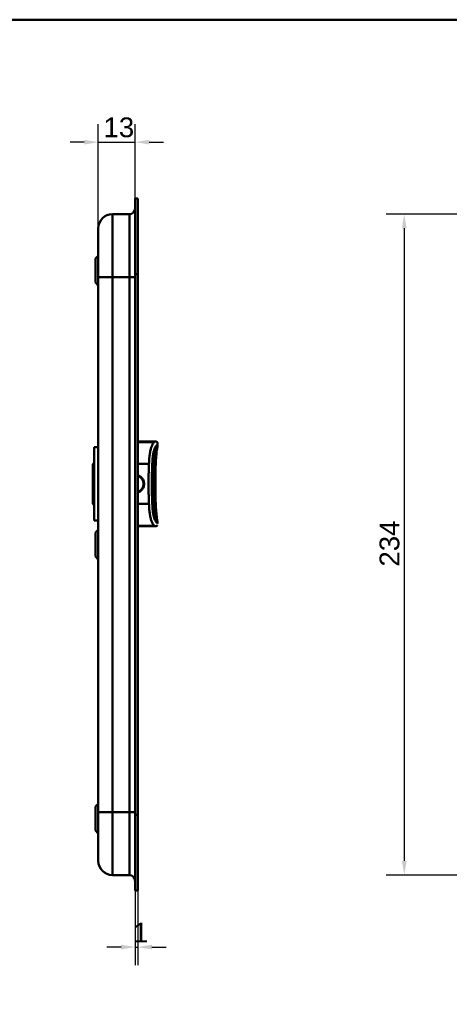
# Model space of a CAD drawing. Header units: millimetres. Extents: x 20 to 833, y 20 to 574.
# Tile 11 of 12: x 377 to 529, y 225 to 574. Entities that reach past the tile are written whole.
import ezdxf

# ---------------------------------------------------------------- set-up
doc = ezdxf.new("R2010")
doc.units = ezdxf.units.MM
doc.header["$LTSCALE"] = 2
for name, color, linetype, lineweight in [('Bemaßungen(DIN)', 7, 'Continuous', 25), ('Sichtbare Kanten(DIN)', 7, 'Continuous', 50), ('Sichtbare tangentiale Kanten(DIN)', 7, 'Continuous', 50), ('Skizziergeometrie(DIN)', 7, 'Continuous', 50)]:
    doc.layers.add(name, color=color, linetype=linetype, lineweight=lineweight)
doc.styles.add('STANDARD-DIN~0', font='arial.ttf')
doc.dimstyles.new('CAD-LAN', dxfattribs={"dimscale": 2, "dimtxt": 3.5, "dimasz": 2.5, "dimexe": 3.175, "dimexo": 0, "dimgap": 0.8, "dimtad": 1, "dimrnd": 1e-08, "dimtxsty": 'STANDARD-DIN~0', "dimcen": 0.09, "dimdle": 10, "dimclrd": 250, "dimclre": 250, "dimclrt": 250, "dimadec": 0, "dimazin": 2, "dimtfac": 1, "dimtmove": 0, "dimatfit": 3, "dimfxl": 1, "dimtolj": 1, "dimtzin": 0, "dimlwd": 25, "dimlwe": 25, "dimarcsym": 0})

# ---------------------------------------------------------------- blocks, each defined once
blk = doc.blocks.new('Ränder Standardrahmen')
at = {"layer": 'Skizziergeometrie(DIN)', "flags": 128}
blk.add_lwpolyline([(10, 10), (10, 287), (410, 287), (410, 10), (10, 10)], dxfattribs=at)
blk = doc.blocks.new('*D9')
at = {"layer": 'Bemaßungen(DIN)', "color": 250, "linetype": 'Continuous', "lineweight": 25, "true_color": 0x3f3f3f, "transparency": 16777216}
for p, q in [((569.35, 505.14), (507, 505.14)), ((513.35, 500.14), (513.35, 276.14)), ((569.35, 271.14), (507, 271.14))]:
    blk.add_line(p, q, dxfattribs=at)
at = {"layer": 'Bemaßungen(DIN)', "color": 250, "linetype": 'Continuous', "true_color": 0x3f3f3f, "transparency": 16777216}
for points in [[(512.52, 500.14), (514.18, 500.14), (513.35, 505.14)], [(512.52, 276.14), (514.18, 276.14), (513.35, 271.14)]]:
    blk.add_solid(points, dxfattribs=at)
at = {"layer": 'Defpoints', "color": 0, "linetype": 'Continuous', "transparency": 16777216}
for p in [(569.35, 505.14), (513.35, 271.14), (569.35, 271.14)]:
    blk.add_point(p, dxfattribs=at)
at = {"layer": 'Bemaßungen(DIN)', "color": 250, "linetype": 'Continuous', "lineweight": 25, "true_color": 0x3f3f3f, "transparency": 16777216, "insert": (504.6, 380.36), "char_height": 7, "attachment_point": 1, "rotation": 90, "style": 'STANDARD-DIN~0'}
blk.add_mtext('\\A1;234', dxfattribs=at)
blk = doc.blocks.new('*D20')
at = {"layer": 'Bemaßungen(DIN)', "color": 250, "linetype": 'Continuous', "lineweight": 25, "true_color": 0x3f3f3f, "transparency": 16777216}
for p, q in [((405.04, 500.14), (405.04, 536.99)), ((418.07, 510.64), (418.07, 536.99)), ((400.04, 530.64), (395.04, 530.64)), ((405.04, 530.64), (418.07, 530.64)), ((423.07, 530.64), (428.07, 530.64))]:
    blk.add_line(p, q, dxfattribs=at)
at = {"layer": 'Bemaßungen(DIN)', "color": 250, "linetype": 'Continuous', "true_color": 0x3f3f3f, "transparency": 16777216}
for points in [[(400.04, 531.47), (400.04, 529.81), (405.04, 530.64)], [(423.07, 531.47), (423.07, 529.81), (418.07, 530.64)]]:
    blk.add_solid(points, dxfattribs=at)
at = {"layer": 'Defpoints', "color": 0, "linetype": 'Continuous', "transparency": 16777216}
for p in [(418.07, 530.64), (418.07, 510.64), (405.04, 500.14)]:
    blk.add_point(p, dxfattribs=at)
at = {"layer": 'Bemaßungen(DIN)', "color": 250, "linetype": 'Continuous', "lineweight": 25, "true_color": 0x3f3f3f, "transparency": 16777216, "insert": (406.87, 539.39), "char_height": 7, "attachment_point": 1, "style": 'STANDARD-DIN~0'}
blk.add_mtext('\\A1;13', dxfattribs=at)
blk = doc.blocks.new('*D21')
at = {"layer": 'Bemaßungen(DIN)', "color": 250, "linetype": 'Continuous', "lineweight": 25, "true_color": 0x3f3f3f, "transparency": 16777216}
for p, q in [((418.07, 265.64), (418.07, 239.29)), ((419.04, 265.64), (419.04, 239.29)), ((413.07, 245.64), (408.07, 245.64)), ((418.07, 245.64), (419.04, 245.64)), ((424.04, 245.64), (429.04, 245.64))]:
    blk.add_line(p, q, dxfattribs=at)
at = {"layer": 'Bemaßungen(DIN)', "color": 250, "linetype": 'Continuous', "true_color": 0x3f3f3f, "transparency": 16777216}
for points in [[(413.07, 246.47), (413.07, 244.81), (418.07, 245.64)], [(424.04, 246.47), (424.04, 244.81), (419.04, 245.64)]]:
    blk.add_solid(points, dxfattribs=at)
at = {"layer": 'Defpoints', "color": 0, "linetype": 'Continuous', "transparency": 16777216}
for p in [(418.07, 265.64), (419.04, 265.64), (419.04, 245.64)]:
    blk.add_point(p, dxfattribs=at)
at = {"layer": 'Bemaßungen(DIN)', "color": 250, "linetype": 'Continuous', "lineweight": 25, "true_color": 0x3f3f3f, "transparency": 16777216, "insert": (417.27, 254.27), "char_height": 7, "attachment_point": 1, "style": 'STANDARD-DIN~0'}
blk.add_mtext('\\A1;1', dxfattribs=at)

msp = doc.modelspace()

# ---------------------------------------------------------------- linework, layer by layer
at = {"layer": 'Sichtbare Kanten(DIN)'}
for p, q in [((418.041, 483.857), (418.041, 509.641)), ((418.071, 509.641), (418.041, 509.641)), ((418.071, 483.857), (418.071, 510.641)), ((419.041, 510.641), (418.071, 510.641)), ((419.041, 510.641), (419.041, 483.857)), ((416.041, 505.141), (410.041, 505.141)), ((404.041, 489.391), (405.041, 490.391)), ((404.041, 480.891), (404.041, 489.391)), ((405.041, 482.857), (405.041, 293.425)), ((418.041, 292.425), (418.041, 483.857)), ((418.071, 292.425), (418.071, 483.857)), ((419.041, 483.857), (419.041, 292.425)), ((404.041, 480.891), (405.041, 479.891)), ((403.541, 422.641), (403.541, 396.641)), ((403.541, 422.641), (405.041, 422.641)), ((425.051, 424.638), (419.041, 424.638)), ((425.051, 424.638), (425.051, 424.638)), ((426.041, 423.648), (426.041, 423.19)), ((426.041, 423.648), (426.041, 423.648)), ((426.041, 423.188), (426.041, 423.188)), ((424.709, 419.7), (424.709, 419.7)), ((403.041, 416.641), (403.541, 417.141)), ((403.041, 416.641), (403.041, 402.641)), ((403.041, 402.641), (403.541, 402.141)), ((424.709, 399.573), (424.709, 399.573)), ((403.541, 396.641), (405.041, 396.641)), ((425.051, 394.638), (419.041, 394.638)), ((426.041, 396.085), (426.041, 395.628)), ((404.041, 392.391), (405.041, 393.391)), ((404.041, 383.891), (404.041, 392.391)), ((404.041, 383.891), (405.041, 382.891)), ((404.041, 295.391), (405.041, 296.391)), ((404.041, 286.891), (404.041, 295.391)), ((418.041, 266.641), (418.041, 292.425)), ((418.071, 265.641), (418.071, 292.425)), ((419.041, 292.425), (419.041, 265.641)), ((404.041, 286.891), (405.041, 285.891)), ((416.041, 271.141), (410.041, 271.141)), ((418.041, 266.641), (418.071, 266.641)), ((419.041, 265.641), (418.071, 265.641))]:
    msp.add_line(p, q, dxfattribs=at)
for points, degree in [([(418.041, 507.14), (418.041, 506.036), (417.146, 505.141), (416.041, 505.141)], 3), ([(405.041, 500.141), (405.041, 502.902), (407.28, 505.141), (410.041, 505.141)], 3), ([(425.051, 424.638), (425.051, 424.638), (425.051, 424.638), (425.051, 424.638), (425.051, 424.638), (425.051, 424.638)], 5), ([(425.991, 422.865), (425.991, 422.866), (425.991, 422.866), (425.991, 422.866), (425.992, 422.867), (425.992, 422.867)], 5), ([(426.041, 423.648), (426.041, 423.648), (426.041, 423.648), (426.041, 423.648), (426.041, 423.648), (426.041, 423.648)], 5), ([(426.041, 423.19), (426.041, 423.19), (426.041, 423.19), (426.041, 423.19), (426.041, 423.19), (426.041, 423.19)], 5), ([(425.492, 418.941), (425.429, 418.036), (425.376, 417.049), (425.332, 415.996), (425.297, 414.892), (425.271, 413.754)], 5), ([(425.271, 405.529), (425.297, 404.387), (425.332, 403.279), (425.376, 402.222), (425.43, 401.232), (425.492, 400.325)], 5), ([(419.832, 394.638), (419.767, 394.638), (419.702, 394.638), (419.636, 394.638), (419.569, 394.638), (419.502, 394.638)], 5), ([(425.051, 394.638), (425.051, 394.638), (425.051, 394.638), (425.051, 394.638)], 3), ([(425.529, 394.669), (425.145, 394.584), (425.211, 394.636), (425.056, 394.638)], 3), ([(425.992, 396.409), (425.992, 396.409), (425.991, 396.409), (425.991, 396.41), (425.991, 396.41), (425.991, 396.41)], 5), ([(426.041, 396.087), (426.041, 396.087), (426.041, 396.087), (426.041, 396.087)], 3), ([(426.041, 396.086), (426.041, 396.086), (426.041, 396.085), (426.041, 396.085), (426.041, 396.085), (426.041, 396.085)], 5), ([(410.041, 271.141), (407.28, 271.141), (405.041, 273.38), (405.041, 276.141)], 3), ([(418.041, 269.141), (418.041, 270.246), (417.146, 271.141), (416.041, 271.141)], 3)]:
    msp.add_open_spline(points, degree=degree, dxfattribs=at)
for points, knots in [([(405.041, 500.141), (405.041, 500.141), (405.041, 500.141), (405.041, 500.141), (405.041, 500.141), (405.041, 500.141), (405.041, 500.132), (405.041, 500.127), (405.041, 500.12), (405.041, 500.109), (405.041, 500.099), (405.041, 500.085), (405.041, 500.067), (405.041, 500.066), (405.041, 500.066), (405.041, 500.065), (405.041, 500.028), (405.041, 499.974), (405.041, 499.895), (405.041, 499.894), (405.041, 499.893), (405.041, 499.892), (405.041, 499.812), (405.041, 499.708), (405.041, 499.574), (405.041, 499.573), (405.041, 499.572), (405.041, 499.57), (405.041, 499.434), (405.041, 499.267), (405.041, 499.067), (405.041, 499.066), (405.041, 499.064), (405.041, 499.063), (405.041, 498.861), (405.041, 498.623), (405.041, 498.351), (405.041, 498.079), (405.041, 497.771), (405.041, 497.43), (405.041, 497.089), (405.041, 496.712), (405.041, 496.306), (405.041, 495.901), (405.041, 495.461), (405.041, 494.996), (405.041, 494.532), (405.041, 494.037), (405.041, 493.521), (405.041, 493.008), (405.041, 492.469), (405.041, 491.916), (405.041, 491.364), (405.041, 490.791), (405.041, 490.211), (405.041, 490.206), (405.041, 490.202), (405.041, 490.198), (405.041, 489.618), (405.041, 489.026), (405.041, 488.432), (405.041, 488.423), (405.041, 488.415), (405.041, 488.406), (405.041, 487.808), (405.041, 487.206), (405.041, 486.58), (405.041, 486.572), (405.041, 486.565), (405.041, 486.558), (405.041, 486.246), (405.041, 485.945), (405.041, 485.636), (405.041, 485.318), (405.041, 485.002), (405.041, 484.687), (405.041, 484.075), (405.041, 483.465), (405.041, 482.857)], [0, 0, 0, 0, 0.0075325, 0.0075325, 0.0075325, 0.1836207, 0.1836207, 0.1836207, 0.2762788, 0.2762788, 0.2762788, 0.3665136, 0.3665136, 0.3665136, 0.3686273, 0.3686273, 0.3686273, 0.5500633, 0.5500633, 0.5500633, 0.5527911, 0.5527911, 0.5527911, 0.7354644, 0.7354644, 0.7354644, 0.7370886, 0.7370886, 0.7370886, 0.9217242, 0.9217242, 0.9217242, 0.9228036, 0.9228036, 0.9228036, 1.1089772, 1.1089772, 1.1089772, 1.2946929, 1.2946929, 1.2946929, 1.479917, 1.479917, 1.479917, 1.6643958, 1.6643958, 1.6643958, 1.8485335, 1.8485335, 1.8485335, 2.0316816, 2.0316816, 2.0316816, 2.2147613, 2.2147613, 2.2147613, 2.2161064, 2.2161064, 2.2161064, 2.3988701, 2.3988701, 2.3988701, 2.4015107, 2.4015107, 2.4015107, 2.5852067, 2.5852067, 2.5852067, 2.587374, 2.587374, 2.587374, 2.678885, 2.678885, 2.678885, 2.772998, 2.772998, 2.772998, 2.9555616, 2.9555616, 2.9555616, 2.9555616]), ([(425.051, 424.638), (425.053, 424.638), (425.054, 424.638), (425.059, 424.638), (425.062, 424.638), (425.073, 424.638), (425.081, 424.638), (425.133, 424.638), (425.177, 424.638), (425.279, 424.635), (425.338, 424.632), (425.465, 424.619), (425.534, 424.608), (425.652, 424.573), (425.703, 424.552), (425.799, 424.494), (425.845, 424.455), (425.911, 424.376), (425.934, 424.337), (425.991, 424.219), (426.011, 424.132), (426.028, 424.008), (426.032, 423.97), (426.036, 423.906), (426.038, 423.88), (426.039, 423.831), (426.04, 423.808), (426.04, 423.769), (426.041, 423.751), (426.041, 423.715), (426.041, 423.695), (426.041, 423.664), (426.041, 423.656), (426.041, 423.648)], [0, 0, 0, 0, 0.00047204, 0.00047204, 0.00141613, 0.00141613, 0.00387566, 0.00387566, 0.01699435, 0.01699435, 0.03450122, 0.03450122, 0.05537819, 0.05537819, 0.07148239, 0.07148239, 0.08911119, 0.08911119, 0.10237111, 0.10237111, 0.1285507, 0.1285507, 0.13988933, 0.13988933, 0.14793377, 0.14793377, 0.15573926, 0.15573926, 0.16329286, 0.16329286, 0.17107435, 0.17107435, 0.1734608, 0.1734608, 0.1734608, 0.1734608]), ([(425.991, 422.865), (425.955, 422.738), (425.912, 422.561), (425.834, 422.157), (425.796, 421.933), (425.714, 421.359), (425.671, 420.995), (425.6, 420.3), (425.57, 419.969), (425.53, 419.474), (425.518, 419.312), (425.501, 419.069), (425.495, 418.987), (425.486, 418.862), (425.483, 418.819), (425.476, 418.711), (425.472, 418.647), (425.465, 418.54), (425.462, 418.494), (425.459, 418.443), (425.458, 418.431), (425.457, 418.415), (425.457, 418.41), (425.457, 418.405), (425.457, 418.403), (425.457, 418.403), (425.457, 418.403), (425.457, 418.403)], [0, 0, 0, 0, 0.08902069, 0.08902069, 0.17261682, 0.17261682, 0.29406318, 0.29406318, 0.40181696, 0.40181696, 0.4543788, 0.4543788, 0.48114329, 0.48114329, 0.49549616, 0.49549616, 0.51703991, 0.51703991, 0.53325541, 0.53325541, 0.53865266, 0.53865266, 0.54242764, 0.54242764, 0.5446358, 0.5446358, 0.54478767, 0.54478767, 0.54478767, 0.54478767]), ([(426.041, 423.19), (426.041, 423.189), (426.041, 423.189), (426.041, 423.187), (426.041, 423.187), (426.041, 423.185), (426.041, 423.184), (426.041, 423.182), (426.041, 423.181), (426.041, 423.178), (426.041, 423.176), (426.041, 423.171), (426.041, 423.168), (426.041, 423.157), (426.041, 423.15), (426.04, 423.128), (426.04, 423.116), (426.039, 423.083), (426.038, 423.082), (426.036, 423.061), (426.035, 423.041), (426.025, 422.992), (426.022, 422.977), (426.016, 422.951), (426.014, 422.944), (426.01, 422.93), (426.009, 422.926), (426.006, 422.917), (426.005, 422.913), (426.003, 422.905), (426.002, 422.902), (426, 422.897), (426, 422.897), (426, 422.895), (425.999, 422.894), (425.999, 422.893), (425.999, 422.892), (425.998, 422.89), (425.998, 422.889), (425.998, 422.887), (425.997, 422.886), (425.997, 422.884), (425.996, 422.883), (425.996, 422.881), (425.995, 422.879), (425.994, 422.876), (425.994, 422.874), (425.993, 422.871), (425.992, 422.869), (425.992, 422.867)], [0, 0, 0, 0, 0.00020178, 0.00020178, 0.00045598, 0.00045598, 0.00082774, 0.00082774, 0.0014627, 0.0014627, 0.00272413, 0.00272413, 0.00570561, 0.00570561, 0.01444933, 0.01444933, 0.04068388, 0.04068388, 0.11936908, 0.11936908, 0.22127195, 0.22127195, 0.25947303, 0.25947303, 0.2738002, 0.2738002, 0.27917407, 0.27917407, 0.28321518, 0.28321518, 0.28471707, 0.28471707, 0.28504102, 0.28504102, 0.28531659, 0.28531659, 0.28551406, 0.28551406, 0.28584684, 0.28584684, 0.2861664, 0.2861664, 0.28656522, 0.28656522, 0.28716052, 0.28716052, 0.28818803, 0.28818803, 0.289596, 0.289596, 0.289596, 0.289596]), ([(424.715, 419.739), (424.715, 419.739), (424.715, 419.739), (424.714, 419.738), (424.714, 419.738), (424.714, 419.736), (424.714, 419.734), (424.713, 419.73), (424.713, 419.728), (424.712, 419.72), (424.71, 419.713), (424.706, 419.686), (424.703, 419.664), (424.69, 419.58), (424.681, 419.515), (424.645, 419.252), (424.621, 419.049), (424.547, 418.328), (424.512, 417.797), (424.433, 416.213), (424.397, 415.156), (424.283, 410.926), (424.288, 407.748), (424.432, 403.099), (424.463, 401.584), (424.647, 400.016), (424.665, 399.873), (424.693, 399.682), (424.7, 399.63), (424.709, 399.571), (424.711, 399.562), (424.712, 399.55), (424.713, 399.546), (424.714, 399.541), (424.714, 399.539), (424.715, 399.536), (424.715, 399.536), (424.715, 399.535), (424.715, 399.535), (424.715, 399.534), (424.715, 399.534), (424.715, 399.534)], [0.0040212, 0.0040212, 0.0040212, 0.0040212, 0.0041074, 0.0041074, 0.0042896, 0.0042896, 0.0050199, 0.0050199, 0.0057949, 0.0057949, 0.0081207, 0.0081207, 0.0150954, 0.0150954, 0.0360191, 0.0360191, 0.0988747, 0.0988747, 0.2578148, 0.2578148, 0.5751314, 0.5751314, 1.5274726, 1.5274726, 1.9707272, 1.9707272, 2.015649, 2.015649, 2.0323683, 2.0323683, 2.0355024, 2.0355024, 2.0366777, 2.0366777, 2.0375615, 2.0375615, 2.0377273, 2.0377273, 2.037908, 2.037908, 2.0379983, 2.0379983, 2.0379983, 2.0379983]), ([(419.041, 406.813), (419.092, 406.83), (419.141, 406.849), (419.191, 406.87), (419.241, 406.89), (419.29, 406.912), (419.339, 406.936), (419.467, 406.997), (419.591, 407.068), (419.709, 407.147), (419.872, 407.256), (420.024, 407.381), (420.163, 407.52), (420.24, 407.597), (420.314, 407.679), (420.383, 407.765), (420.437, 407.832), (420.488, 407.902), (420.536, 407.974), (420.645, 408.137), (420.738, 408.311), (420.813, 408.493), (420.878, 408.65), (420.93, 408.812), (420.967, 408.977), (420.973, 409.003), (420.979, 409.029), (420.984, 409.056), (421.022, 409.248), (421.041, 409.444), (421.041, 409.641), (421.041, 409.837), (421.022, 410.034), (420.984, 410.226), (420.978, 410.258), (420.971, 410.29), (420.963, 410.322), (420.926, 410.481), (420.876, 410.638), (420.813, 410.789), (420.738, 410.971), (420.645, 411.145), (420.536, 411.308), (420.486, 411.383), (420.432, 411.456), (420.376, 411.526), (420.309, 411.608), (420.238, 411.687), (420.163, 411.762), (420.024, 411.901), (419.872, 412.026), (419.709, 412.135), (419.588, 412.216), (419.461, 412.288), (419.329, 412.351), (419.284, 412.372), (419.238, 412.393), (419.191, 412.412), (419.142, 412.433), (419.092, 412.452), (419.041, 412.469)], [0.10630955, 0.10630955, 0.10630955, 0.10630955, 0.1229601, 0.1229601, 0.1229601, 0.13990222, 0.13990222, 0.13990222, 0.18444015, 0.18444015, 0.18444015, 0.2459202, 0.2459202, 0.2459202, 0.28039565, 0.28039565, 0.28039565, 0.30740025, 0.30740025, 0.30740025, 0.3688803, 0.3688803, 0.3688803, 0.42198905, 0.42198905, 0.42198905, 0.43036035, 0.43036035, 0.43036035, 0.4918404, 0.4918404, 0.4918404, 0.55332045, 0.55332045, 0.55332045, 0.56350204, 0.56350204, 0.56350204, 0.6148005, 0.6148005, 0.6148005, 0.67628055, 0.67628055, 0.67628055, 0.70445956, 0.70445956, 0.70445956, 0.7377606, 0.7377606, 0.7377606, 0.79924065, 0.79924065, 0.79924065, 0.84487176, 0.84487176, 0.84487176, 0.8607207, 0.8607207, 0.8607207, 0.87738493, 0.87738493, 0.87738493, 0.87738493]), ([(425.271, 413.754), (425.271, 413.754), (425.271, 413.754), (425.271, 413.751), (425.271, 413.749), (425.271, 413.743), (425.271, 413.739), (425.271, 413.729), (425.271, 413.722), (425.27, 413.704), (425.27, 413.691), (425.269, 413.653), (425.268, 413.627), (425.266, 413.538), (425.265, 413.475), (425.26, 413.233), (425.257, 413.052), (425.244, 412.328), (425.237, 411.783), (425.219, 409.604), (425.226, 407.962), (425.257, 406.198), (425.26, 406.062), (425.264, 405.858), (425.265, 405.789), (425.268, 405.687), (425.268, 405.653), (425.269, 405.602), (425.27, 405.584), (425.27, 405.559), (425.271, 405.551), (425.271, 405.54), (425.271, 405.536), (425.271, 405.532), (425.271, 405.531), (425.271, 405.529), (425.271, 405.529), (425.271, 405.529)], [0, 0, 0, 0, 0.00142191, 0.00142191, 0.0028282, 0.0028282, 0.00452622, 0.00452622, 0.00701664, 0.00701664, 0.01124291, 0.01124291, 0.01955614, 0.01955614, 0.03882367, 0.03882367, 0.09334656, 0.09334656, 0.25678964, 0.25678964, 0.74725426, 0.74725426, 0.78828896, 0.78828896, 0.80914553, 0.80914553, 0.81992388, 0.81992388, 0.8256601, 0.8256601, 0.82884217, 0.82884217, 0.83065789, 0.83065789, 0.83166443, 0.83166443, 0.83272324, 0.83272324, 0.83272324, 0.83272324]), ([(425.457, 400.866), (425.457, 400.866), (425.457, 400.866), (425.457, 400.864), (425.457, 400.862), (425.458, 400.854), (425.458, 400.849), (425.459, 400.834), (425.46, 400.824), (425.461, 400.794), (425.463, 400.773), (425.467, 400.712), (425.469, 400.67), (425.479, 400.513), (425.487, 400.395), (425.521, 399.921), (425.549, 399.559), (425.627, 398.683), (425.681, 398.165), (425.782, 397.432), (425.821, 397.188), (425.905, 396.744), (425.952, 396.548), (425.991, 396.41)], [0.07118589, 0.07118589, 0.07118589, 0.07118589, 0.07209238, 0.07209238, 0.07487516, 0.07487516, 0.07808831, 0.07808831, 0.08276394, 0.08276394, 0.09074374, 0.09074374, 0.10552822, 0.10552822, 0.1444136, 0.1444136, 0.26089756, 0.26089756, 0.42984584, 0.42984584, 0.51900362, 0.51900362, 0.61515877, 0.61515877, 0.61515877, 0.61515877]), ([(420.72, 394.638), (420.719, 394.638), (420.719, 394.638), (420.719, 394.638), (420.719, 394.638), (420.719, 394.638), (420.718, 394.638), (420.717, 394.638), (420.717, 394.638), (420.715, 394.638), (420.713, 394.638), (420.707, 394.638), (420.703, 394.638), (420.676, 394.638), (420.653, 394.638), (420.505, 394.638), (420.376, 394.638), (420.156, 394.638), (420.066, 394.638), (419.943, 394.638), (419.912, 394.638), (419.871, 394.638), (419.86, 394.638), (419.846, 394.638), (419.842, 394.638), (419.837, 394.638), (419.836, 394.638), (419.834, 394.638), (419.834, 394.638), (419.833, 394.638), (419.833, 394.638), (419.833, 394.638), (419.832, 394.638), (419.832, 394.638)], [0, 0, 0, 0, 0.00003114, 0.00003114, 0.00007257, 0.00007257, 0.00029353, 0.00029353, 0.00058809, 0.00058809, 0.00137355, 0.00137355, 0.00346809, 0.00346809, 0.01463911, 0.01463911, 0.07423574, 0.07423574, 0.11396212, 0.11396212, 0.12720268, 0.12720268, 0.13161632, 0.13161632, 0.13308776, 0.13308776, 0.13357844, 0.13357844, 0.13374211, 0.13374211, 0.13380467, 0.13380467, 0.13385488, 0.13385488, 0.13385488, 0.13385488]), ([(421.935, 394.638), (421.773, 394.638), (421.6, 394.638), (421.196, 394.638), (420.952, 394.638), (420.72, 394.638)], [2.43587844, 2.43587844, 2.43587844, 2.43587844, 2.53408868, 2.53408868, 2.65113811, 2.65113811, 2.65113811, 2.65113811]), ([(423.266, 394.638), (423.175, 394.638), (423.078, 394.638), (422.874, 394.638), (422.767, 394.638), (422.653, 394.638)], [2.10471617, 2.10471617, 2.10471617, 2.10471617, 2.19043211, 2.19043211, 2.27528809, 2.27528809, 2.27528809, 2.27528809]), ([(425.991, 395.076), (425.991, 395.076), (425.99, 395.073), (425.981, 395.046), (425.97, 394.98), (425.868, 394.846), (425.834, 394.807), (425.717, 394.729), (425.646, 394.685), (425.421, 394.651), (425.368, 394.645), (425.262, 394.64), (425.221, 394.639), (425.151, 394.638), (425.126, 394.638), (425.084, 394.638), (425.067, 394.638), (425.051, 394.638)], [0.40443963, 0.40443963, 0.40443963, 0.40443963, 0.4813832, 0.4813832, 0.87820262, 0.87820262, 1.01048519, 1.01048519, 1.13840511, 1.13840511, 1.17024036, 1.17024036, 1.18623066, 1.18623066, 1.19416471, 1.19416471, 1.19909643, 1.19909643, 1.19909643, 1.19909643]), ([(425.051, 394.638), (425.076, 394.638), (425.101, 394.638), (425.15, 394.638), (425.173, 394.638), (425.222, 394.639), (425.247, 394.64), (425.303, 394.642), (425.332, 394.644), (425.4, 394.649), (425.435, 394.653), (425.521, 394.666), (425.562, 394.676), (425.664, 394.706), (425.706, 394.727), (425.813, 394.787), (425.836, 394.816), (425.897, 394.877), (425.859, 394.821), (425.722, 394.734), (425.668, 394.706), (425.547, 394.672), (425.499, 394.662), (425.404, 394.649), (425.368, 394.646), (425.298, 394.642), (425.272, 394.64), (425.221, 394.639), (425.202, 394.638), (425.165, 394.638), (425.151, 394.638), (425.124, 394.638), (425.114, 394.638), (425.095, 394.638), (425.087, 394.638), (425.075, 394.638), (425.07, 394.638), (425.061, 394.638), (425.056, 394.638), (425.051, 394.638)], [0, 0, 0, 0, 0.0075614, 0.0075614, 0.0152672, 0.0152672, 0.0249481, 0.0249481, 0.0390199, 0.0390199, 0.0619204, 0.0619204, 0.1031333, 0.1031333, 0.1856183, 0.1856183, 0.3796224, 0.3796224, 0.9579449, 0.9579449, 1.200647, 1.200647, 1.3228959, 1.3228959, 1.384678, 1.384678, 1.4161368, 1.4161368, 1.4323902, 1.4323902, 1.4409977, 1.4409977, 1.4457069, 1.4457069, 1.448333, 1.448333, 1.4497614, 1.4497614, 1.4512393, 1.4512393, 1.4512393, 1.4512393]), ([(425.992, 396.409), (425.993, 396.405), (425.994, 396.401), (425.996, 396.394), (425.996, 396.393), (425.997, 396.39), (425.997, 396.389), (425.998, 396.387), (425.998, 396.386), (425.999, 396.385), (425.999, 396.383), (425.999, 396.381), (426, 396.381), (426, 396.379), (426.001, 396.378), (426.001, 396.375), (426.002, 396.374), (426.003, 396.371), (426.003, 396.369), (426.004, 396.365), (426.005, 396.362), (426.007, 396.355), (426.008, 396.351), (426.012, 396.336), (426.014, 396.329), (426.022, 396.301), (426.025, 396.285), (426.036, 396.227), (426.037, 396.209), (426.038, 396.191), (426.039, 396.187), (426.04, 396.17), (426.04, 396.161), (426.04, 396.143), (426.041, 396.137), (426.041, 396.124), (426.041, 396.119), (426.041, 396.111), (426.041, 396.108), (426.041, 396.102), (426.041, 396.1), (426.041, 396.096), (426.041, 396.095), (426.041, 396.092), (426.041, 396.091), (426.041, 396.089), (426.041, 396.089), (426.041, 396.087), (426.041, 396.086), (426.041, 396.086)], [0, 0, 0, 0, 0.00266176, 0.00266176, 0.00332011, 0.00332011, 0.00370331, 0.00370331, 0.00391673, 0.00391673, 0.0042525, 0.0042525, 0.00457083, 0.00457083, 0.00496596, 0.00496596, 0.00555341, 0.00555341, 0.00656312, 0.00656312, 0.00857428, 0.00857428, 0.01330261, 0.01330261, 0.02696942, 0.02696942, 0.06793692, 0.06793692, 0.1909068, 0.1909068, 0.23943833, 0.23943833, 0.26385059, 0.26385059, 0.27619448, 0.27619448, 0.28242946, 0.28242946, 0.28559113, 0.28559113, 0.28721296, 0.28721296, 0.28806085, 0.28806085, 0.2885129, 0.2885129, 0.2887545, 0.2887545, 0.28900897, 0.28900897, 0.28900897, 0.28900897]), ([(405.041, 293.425), (405.041, 293.184), (405.041, 292.944), (405.041, 292.703), (405.041, 292.555), (405.041, 292.407), (405.041, 292.26), (405.041, 292.186), (405.041, 292.112), (405.041, 292.038), (405.041, 291.964), (405.041, 291.891), (405.041, 291.817), (405.041, 291.743), (405.041, 291.669), (405.041, 291.595), (405.041, 291.283), (405.041, 290.969), (405.041, 290.65), (405.041, 290.338), (405.041, 290.036), (405.041, 289.724), (405.041, 289.717), (405.041, 289.71), (405.041, 289.702), (405.041, 289.076), (405.041, 288.474), (405.041, 287.876), (405.041, 287.867), (405.041, 287.859), (405.041, 287.85), (405.041, 287.256), (405.041, 286.664), (405.041, 286.084), (405.041, 286.08), (405.041, 286.076), (405.041, 286.072), (405.041, 285.491), (405.041, 284.918), (405.041, 284.366), (405.041, 283.813), (405.041, 283.274), (405.041, 282.761), (405.041, 282.246), (405.041, 281.752), (405.041, 281.288), (405.041, 280.822), (405.041, 280.382), (405.041, 279.976), (405.041, 279.569), (405.041, 279.193), (405.041, 278.853), (405.041, 278.511), (405.041, 278.203), (405.041, 277.931), (405.041, 277.659), (405.041, 277.421), (405.041, 277.219), (405.041, 277.218), (405.041, 277.216), (405.041, 277.215), (405.041, 277.015), (405.041, 276.848), (405.041, 276.712), (405.041, 276.71), (405.041, 276.709), (405.041, 276.708), (405.041, 276.574), (405.041, 276.47), (405.041, 276.39), (405.041, 276.389), (405.041, 276.388), (405.041, 276.387), (405.041, 276.309), (405.041, 276.254), (405.041, 276.217), (405.041, 276.216), (405.041, 276.216), (405.041, 276.215), (405.041, 276.197), (405.041, 276.183), (405.041, 276.173), (405.041, 276.162), (405.041, 276.155), (405.041, 276.15), (405.041, 276.142), (405.041, 276.141), (405.041, 276.141)], [0, 0, 0, 0, 0.0722627, 0.0722627, 0.0722627, 0.1165652, 0.1165652, 0.1165652, 0.1387165, 0.1387165, 0.1387165, 0.1608678, 0.1608678, 0.1608678, 0.1830113, 0.1830113, 0.1830113, 0.2766978, 0.2766978, 0.2766978, 0.3682092, 0.3682092, 0.3682092, 0.3703765, 0.3703765, 0.3703765, 0.5540731, 0.5540731, 0.5540731, 0.5567136, 0.5567136, 0.5567136, 0.7394778, 0.7394778, 0.7394778, 0.740823, 0.740823, 0.740823, 0.9239034, 0.9239034, 0.9239034, 1.1070524, 1.1070524, 1.1070524, 1.2909149, 1.2909149, 1.2909149, 1.4756704, 1.4756704, 1.4756704, 1.6608948, 1.6608948, 1.6608948, 1.8466108, 1.8466108, 1.8466108, 2.032785, 2.032785, 2.032785, 2.0338644, 2.0338644, 2.0338644, 2.2185007, 2.2185007, 2.2185007, 2.220125, 2.220125, 2.220125, 2.4027992, 2.4027992, 2.4027992, 2.4055271, 2.4055271, 2.4055271, 2.5869644, 2.5869644, 2.5869644, 2.5890782, 2.5890782, 2.5890782, 2.6793139, 2.6793139, 2.6793139, 2.7720228, 2.7720228, 2.7720228, 2.9310826, 2.9310826, 2.9310826, 2.9310826])]:
    msp.add_open_spline(points, degree=3, knots=knots, dxfattribs=at)
at = {"layer": 'Sichtbare tangentiale Kanten(DIN)'}
for p, q in [((410.041, 505.141), (410.041, 482.857)), ((416.041, 482.857), (416.041, 505.141)), ((410.041, 482.857), (410.041, 293.425)), ((416.041, 482.857), (410.041, 482.857)), ((416.041, 293.425), (416.041, 482.857)), ((418.071, 483.857), (418.041, 483.857)), ((419.041, 483.857), (418.071, 483.857)), ((419.041, 424.471), (424.934, 424.471)), ((425.93, 423.025), (425.929, 423.484)), ((419.041, 416.717), (422.968, 416.717)), ((424.402, 416.717), (424.146, 416.717)), ((419.041, 402.558), (422.968, 402.558)), ((424.402, 402.558), (424.146, 402.558)), ((419.041, 394.804), (424.934, 394.804)), ((425.93, 396.25), (425.929, 395.791)), ((410.041, 293.425), (416.041, 293.425)), ((410.041, 293.425), (410.041, 271.141)), ((416.041, 271.141), (416.041, 293.425)), ((418.071, 292.425), (418.041, 292.425)), ((419.041, 292.425), (418.071, 292.425))]:
    msp.add_line(p, q, dxfattribs=at)
for centre, major_axis, ratio, start_param, end_param in [((426.904, 399.214), (-0.676, 24.076), 0.0698461, 0.2143468, 0.601486), ((426.9, 420.006), (-0.673, -24.021), 0.0699032, 5.6809808, 6.0685958)]:
    msp.add_ellipse(centre, major_axis=major_axis, ratio=ratio, start_param=start_param, end_param=end_param, dxfattribs=at)
for points, degree in [([(410.041, 482.857), (407.28, 482.857), (405.041, 482.857), (405.041, 482.857)], 3), ([(418.041, 482.857), (418.041, 482.857), (417.146, 482.857), (416.041, 482.857)], 3), ([(424.949, 416.717), (424.981, 417.382), (425.01, 417.958), (425.087, 418.471), (425.19, 418.839), (425.282, 419.044), (425.345, 419.036), (425.395, 419.038)], 7), ([(425.395, 419.038), (425.169, 415.963), (425.056, 411.86), (425.056, 407.415), (425.169, 403.313), (425.395, 400.238)], 5), ([(424.46, 416.717), (424.484, 416.717), (424.577, 416.717), (424.706, 416.717), (424.84, 416.717), (424.949, 416.717)], 5), ([(424.949, 402.558), (424.816, 405.388), (424.773, 408.222), (424.774, 411.054), (424.816, 413.888), (424.949, 416.717)], 5), ([(424.46, 402.558), (424.484, 402.558), (424.577, 402.558), (424.706, 402.558), (424.84, 402.558), (424.949, 402.558)], 5), ([(424.949, 402.558), (424.98, 401.893), (425.011, 401.317), (425.087, 400.806), (425.19, 400.435), (425.282, 400.232), (425.345, 400.239), (425.395, 400.238)], 7), ([(410.041, 293.425), (407.28, 293.425), (405.041, 293.425), (405.041, 293.425)], 3), ([(418.041, 293.425), (418.041, 293.425), (417.146, 293.425), (416.041, 293.425)], 3)]:
    msp.add_open_spline(points, degree=degree, dxfattribs=at)
for points, degree, knots in [([(424.934, 424.471), (424.9, 424.447), (424.855, 424.421), (424.796, 424.374), (424.736, 424.326), (424.662, 424.258), (424.572, 424.146), (424.481, 424.034), (424.374, 423.878), (424.256, 423.66), (424.137, 423.441), (424.008, 423.158), (423.879, 422.803), (423.75, 422.448), (423.621, 422.019), (423.509, 421.541), (423.397, 421.063), (423.301, 420.537), (423.227, 420.004), (423.152, 419.47), (423.099, 418.929), (423.06, 418.391), (423.02, 417.853), (422.994, 417.319), (422.972, 416.79), (422.971, 416.766), (422.97, 416.742), (422.968, 416.718)], 3, [0.7182822, 0.7182822, 0.7182822, 0.7182822, 0.8785131, 0.8785131, 0.8785131, 1.0388395, 1.0388395, 1.0388395, 1.1991659, 1.1991659, 1.1991659, 1.3594922, 1.3594922, 1.3594922, 1.5198186, 1.5198186, 1.5198186, 1.680145, 1.680145, 1.680145, 1.8404714, 1.8404714, 1.8404714, 2.0007978, 2.0007978, 2.0007978, 2.0081391, 2.0081391, 2.0081391, 2.0081391]), ([(424.146, 416.717), (424.168, 417.237), (424.194, 417.744), (424.23, 418.233), (424.266, 418.724), (424.314, 419.199), (424.378, 419.652), (424.442, 420.106), (424.523, 420.538), (424.618, 420.93), (424.713, 421.322), (424.822, 421.672), (424.934, 421.971), (425.046, 422.269), (425.16, 422.515), (425.268, 422.711), (425.376, 422.906), (425.476, 423.051), (425.563, 423.158), (425.649, 423.264), (425.722, 423.332), (425.782, 423.38), (425.841, 423.427), (425.887, 423.455), (425.923, 423.48), (425.925, 423.481), (425.927, 423.483), (425.929, 423.484)], 3, [0, 0, 0, 0, 0.159971, 0.159971, 0.159971, 0.3202974, 0.3202974, 0.3202974, 0.4806238, 0.4806238, 0.4806238, 0.6409502, 0.6409502, 0.6409502, 0.8012765, 0.8012765, 0.8012765, 0.9616029, 0.9616029, 0.9616029, 1.1219293, 1.1219293, 1.1219293, 1.2822557, 1.2822557, 1.2822557, 1.2916213, 1.2916213, 1.2916213, 1.2916213]), ([(425.93, 423.025), (425.93, 423.025), (425.913, 423.012), (425.873, 422.984), (425.797, 422.933), (425.66, 422.81), (425.409, 422.448), (425.102, 421.755), (424.798, 420.692), (424.579, 419.391), (424.482, 418.324), (424.438, 417.518), (424.413, 416.985), (424.402, 416.717)], 5, [0, 0, 0, 0, 0, 0, 0.0004489, 0.1333037, 0.2661584, 0.3990131, 0.5318678, 0.6647225, 0.7975772, 0.9304319, 1.0644705, 1.0644705, 1.0644705, 1.0644705, 1.0644705, 1.0644705]), ([(424.709, 419.7), (424.734, 419.863), (424.8, 420.26), (424.924, 420.859), (425.124, 421.56), (425.385, 422.168), (425.62, 422.517), (425.754, 422.638), (425.828, 422.688), (425.868, 422.716), (425.885, 422.729)], 5, [19.19140604, 19.19140604, 19.19140604, 19.19140604, 19.19140604, 19.19140604, 19.28115054, 19.41400525, 19.54685995, 19.67971465, 19.81256935, 19.94535719, 19.94535719, 19.94535719, 19.94535719, 19.94535719, 19.94535719]), ([(425.051, 424.638), (425.051, 424.638), (425.051, 424.638), (425.051, 424.637), (425.051, 424.634), (425.05, 424.625), (425.046, 424.607), (425.037, 424.583), (425.02, 424.552), (424.996, 424.523), (424.97, 424.498), (424.948, 424.481), (424.936, 424.472), (424.934, 424.471)], 5, [0.02247563, 0.02247563, 0.02247563, 0.02247563, 0.02247563, 0.02247563, 0.0885648, 0.1771296, 0.26569441, 0.35425921, 0.44282401, 0.53138881, 0.61995362, 0.70851842, 0.71828181, 0.71828181, 0.71828181, 0.71828181, 0.71828181, 0.71828181]), ([(425.885, 422.729), (425.885, 422.729), (425.897, 422.737), (425.917, 422.754), (425.942, 422.778), (425.966, 422.809), (425.98, 422.833), (425.986, 422.85), (425.99, 422.86), (425.991, 422.864), (425.991, 422.865)], 5, [19.94535764, 19.94535764, 19.94535764, 19.94535764, 19.94535764, 19.94535764, 19.94542406, 20.03315907, 20.12089408, 20.2086291, 20.29636411, 20.31199135, 20.31199135, 20.31199135, 20.31199135, 20.31199135, 20.31199135]), ([(425.929, 423.484), (425.929, 423.484), (425.94, 423.493), (425.961, 423.509), (425.986, 423.533), (426.01, 423.562), (426.027, 423.594), (426.036, 423.617), (426.04, 423.635), (426.041, 423.644), (426.041, 423.647), (426.041, 423.648), (426.041, 423.648), (426.041, 423.648)], 5, [0.00017248, 0.00017248, 0.00017248, 0.00017248, 0.00017248, 0.00017248, 0.00030268, 0.08886749, 0.17743229, 0.26599709, 0.35456189, 0.4431267, 0.5316915, 0.6202563, 0.66713726, 0.66713726, 0.66713726, 0.66713726, 0.66713726, 0.66713726]), ([(426.041, 423.19), (426.041, 423.19), (426.041, 423.19), (426.041, 423.19), (426.041, 423.188), (426.04, 423.175), (426.036, 423.162), (426.027, 423.134), (426.01, 423.105), (425.987, 423.074), (425.962, 423.05), (425.941, 423.034), (425.93, 423.025)], 5, [0.04090333, 0.04090333, 0.04090333, 0.04090333, 0.04090333, 0.04090333, 0.08482586, 0.17256087, 0.26029588, 0.3480309, 0.43576591, 0.52350093, 0.61123594, 0.69852104, 0.69852104, 0.69852104, 0.69852104, 0.69852104, 0.69852104]), ([(422.968, 416.717), (422.968, 416.698), (422.966, 416.669), (422.965, 416.644), (422.954, 416.377), (422.943, 416.109), (422.933, 415.839), (422.922, 415.546), (422.912, 415.251), (422.903, 414.956), (422.884, 414.365), (422.868, 413.771), (422.855, 413.178), (422.842, 412.585), (422.833, 411.994), (422.827, 411.404), (422.82, 410.814), (422.817, 410.226), (422.817, 409.638), (422.817, 409.05), (422.82, 408.462), (422.827, 407.872), (422.833, 407.282), (422.842, 406.69), (422.855, 406.097), (422.868, 405.505), (422.884, 404.911), (422.903, 404.32), (422.912, 404.024), (422.922, 403.729), (422.933, 403.436), (422.944, 403.142), (422.956, 402.85), (422.968, 402.558)], 3, [0, 0, 0, 0, 0.0074095, 0.0074095, 0.0074095, 0.0884674, 0.0884674, 0.0884674, 0.1765972, 0.1765972, 0.1765972, 0.352857, 0.352857, 0.352857, 0.5291167, 0.5291167, 0.5291167, 0.7053764, 0.7053764, 0.7053764, 0.8816361, 0.8816361, 0.8816361, 1.0578959, 1.0578959, 1.0578959, 1.2341556, 1.2341556, 1.2341556, 1.3222855, 1.3222855, 1.3222855, 1.4107319, 1.4107319, 1.4107319, 1.4107319]), ([(424.146, 402.558), (424.145, 402.583), (424.144, 402.61), (424.143, 402.636), (424.131, 402.923), (424.119, 403.212), (424.108, 403.502), (424.097, 403.793), (424.087, 404.084), (424.078, 404.376), (424.059, 404.961), (424.043, 405.549), (424.031, 406.135), (423.972, 408.896), (423.982, 411.626), (424.062, 414.384), (424.067, 414.556), (424.072, 414.727), (424.078, 414.899), (424.087, 415.191), (424.097, 415.483), (424.108, 415.773), (424.119, 416.063), (424.131, 416.353), (424.143, 416.639), (424.144, 416.665), (424.145, 416.691), (424.146, 416.717)], 3, [0, 0, 0, 0, 0.0080362, 0.0080362, 0.0080362, 0.096166, 0.096166, 0.096166, 0.1842959, 0.1842959, 0.1842959, 0.3605556, 0.3605556, 0.3605556, 1.1901476, 1.1901476, 1.1901476, 1.2418542, 1.2418542, 1.2418542, 1.3299841, 1.3299841, 1.3299841, 1.418114, 1.418114, 1.418114, 1.4261482, 1.4261482, 1.4261482, 1.4261482]), ([(424.402, 416.717), (424.402, 416.717), (424.387, 416.365), (424.359, 415.66), (424.32, 414.592), (424.284, 413.181), (424.254, 411.407), (424.246, 409.638), (424.254, 407.868), (424.284, 406.095), (424.32, 404.684), (424.359, 403.615), (424.387, 402.911), (424.402, 402.558)], 5, [0.0000012, 0.0000012, 0.0000012, 0.0000012, 0.0000012, 0.0000012, 0.0000376, 0.1769417, 0.3538457, 0.5307497, 0.7076537, 0.8845577, 1.0614618, 1.2383658, 1.415305, 1.415305, 1.415305, 1.415305, 1.415305, 1.415305]), ([(419.041, 412.684), (419.118, 412.659), (419.39, 412.558), (419.832, 412.32), (420.318, 411.921), (420.719, 411.432), (421.016, 410.875), (421.201, 410.27), (421.262, 409.641), (421.201, 409.012), (421.016, 408.407), (420.719, 407.85), (420.318, 407.361), (419.831, 406.962), (419.39, 406.724), (419.118, 406.623), (419.041, 406.598)], 3, [0.09942735, 0.09942735, 0.09942735, 0.09942735, 0.12296025, 0.1844403, 0.24592035, 0.3074004, 0.36888045, 0.4303605, 0.49184055, 0.5533206, 0.61480065, 0.6762807, 0.73776075, 0.7992408, 0.86072085, 0.88424066, 0.88424066, 0.88424066, 0.88424066]), ([(422.968, 402.558), (422.97, 402.534), (422.971, 402.509), (422.972, 402.485), (422.994, 401.956), (423.02, 401.423), (423.06, 400.885), (423.099, 400.347), (423.152, 399.806), (423.227, 399.272), (423.301, 398.738), (423.397, 398.213), (423.509, 397.734), (423.621, 397.256), (423.75, 396.827), (423.879, 396.472), (424.008, 396.117), (424.137, 395.835), (424.256, 395.616), (424.374, 395.397), (424.481, 395.241), (424.572, 395.13), (424.662, 395.018), (424.737, 394.949), (424.796, 394.902), (424.855, 394.855), (424.9, 394.829), (424.934, 394.804)], 3, [0, 0, 0, 0, 0.0073617, 0.0073617, 0.0073617, 0.1676881, 0.1676881, 0.1676881, 0.3280145, 0.3280145, 0.3280145, 0.488341, 0.488341, 0.488341, 0.6486674, 0.6486674, 0.6486674, 0.8089939, 0.8089939, 0.8089939, 0.9693203, 0.9693203, 0.9693203, 1.1296467, 1.1296467, 1.1296467, 1.2899503, 1.2899503, 1.2899503, 1.2899503]), ([(425.929, 395.791), (425.927, 395.793), (425.925, 395.794), (425.923, 395.796), (425.887, 395.821), (425.841, 395.848), (425.782, 395.896), (425.722, 395.943), (425.649, 396.011), (425.563, 396.118), (425.476, 396.224), (425.376, 396.37), (425.268, 396.565), (425.16, 396.761), (425.046, 397.006), (424.934, 397.305), (424.822, 397.603), (424.713, 397.954), (424.618, 398.346), (424.523, 398.738), (424.442, 399.17), (424.378, 399.623), (424.314, 400.077), (424.266, 400.551), (424.23, 401.042), (424.194, 401.532), (424.168, 402.039), (424.146, 402.558)], 3, [36.6222122, 36.6222122, 36.6222122, 36.6222122, 36.6318135, 36.6318135, 36.6318135, 36.79214, 36.79214, 36.79214, 36.9524664, 36.9524664, 36.9524664, 37.1127929, 37.1127929, 37.1127929, 37.2731193, 37.2731193, 37.2731193, 37.4334457, 37.4334457, 37.4334457, 37.5937722, 37.5937722, 37.5937722, 37.7540986, 37.7540986, 37.7540986, 37.9140671, 37.9140671, 37.9140671, 37.9140671]), ([(424.402, 402.558), (424.402, 402.556), (424.413, 402.288), (424.438, 401.755), (424.482, 400.948), (424.58, 399.88), (424.798, 398.582), (425.102, 397.518), (425.41, 396.826), (425.661, 396.465), (425.798, 396.342), (425.873, 396.291), (425.913, 396.263), (425.93, 396.25)], 5, [18.8815067, 18.8815067, 18.8815067, 18.8815067, 18.8815067, 18.8815067, 18.8826968, 19.0156183, 19.1485397, 19.2814612, 19.4143827, 19.5473042, 19.6802257, 19.8131472, 19.9459825, 19.9459825, 19.9459825, 19.9459825, 19.9459825, 19.9459825]), ([(425.885, 396.547), (425.868, 396.56), (425.829, 396.587), (425.754, 396.638), (425.621, 396.758), (425.386, 397.106), (425.127, 397.71), (424.928, 398.402), (424.805, 398.992), (424.739, 399.38), (424.715, 399.534)], 5, [0, 0, 0, 0, 0, 0, 0.13231543, 0.26523692, 0.3981584, 0.53107988, 0.66400136, 0.74946778, 0.74946778, 0.74946778, 0.74946778, 0.74946778, 0.74946778]), ([(425.051, 394.638), (425.051, 394.638), (425.051, 394.638), (425.05, 394.638), (425.05, 394.638), (425.047, 394.638), (425.031, 394.638), (425, 394.638), (424.943, 394.638), (424.854, 394.638), (424.721, 394.638), (424.532, 394.638), (424.27, 394.638), (423.919, 394.638), (423.457, 394.638), (422.861, 394.638), (422.1, 394.638), (421.324, 394.638), (420.643, 394.638), (420.141, 394.638), (419.864, 394.638), (419.832, 394.638)], 5, [0, 0, 0, 0, 0, 0, 0.0015016, 0.1898981, 0.3782947, 0.5666912, 0.7550878, 0.9434843, 1.1318809, 1.3202774, 1.508674, 1.6970705, 1.8854671, 2.0738636, 2.2622602, 2.4506567, 2.6390533, 2.8274498, 2.8517531, 2.8517531, 2.8517531, 2.8517531, 2.8517531, 2.8517531]), ([(424.934, 394.804), (424.934, 394.804), (424.936, 394.803), (424.948, 394.794), (424.97, 394.778), (424.996, 394.753), (425.02, 394.724), (425.036, 394.695), (425.043, 394.676), (425.047, 394.661), (425.049, 394.653), (425.05, 394.646), (425.051, 394.643), (425.051, 394.638), (425.051, 394.638), (425.051, 394.638), (425.051, 394.638), (425.051, 394.638)], 5, [0, 0, 0, 0, 0, 0, 0.00002286, 0.00969157, 0.09825636, 0.18682115, 0.27538594, 0.36395073, 0.40823312, 0.45251552, 0.49679791, 0.54108031, 0.5853627, 0.6296451, 0.71443544, 0.71443544, 0.71443544, 0.71443544, 0.71443544, 0.71443544]), ([(425.991, 396.41), (425.991, 396.411), (425.99, 396.416), (425.986, 396.425), (425.98, 396.443), (425.966, 396.467), (425.942, 396.498), (425.917, 396.522), (425.897, 396.538), (425.885, 396.547)], 5, [16.03546325, 16.03546325, 16.03546325, 16.03546325, 16.03546325, 16.03546325, 16.05085387, 16.13852389, 16.22619391, 16.31386394, 16.40213792, 16.40213792, 16.40213792, 16.40213792, 16.40213792, 16.40213792]), ([(425.93, 396.25), (425.93, 396.25), (425.941, 396.242), (425.962, 396.225), (425.987, 396.201), (426.011, 396.17), (426.027, 396.141), (426.036, 396.114), (426.04, 396.101), (426.041, 396.088), (426.041, 396.086), (426.041, 396.086), (426.041, 396.086), (426.041, 396.086)], 5, [19.94598273, 19.94598273, 19.94598273, 19.94598273, 19.94598273, 19.94598273, 19.94606864, 20.03373866, 20.12140868, 20.2090787, 20.29674872, 20.38441874, 20.47208877, 20.55975879, 20.60297823, 20.60297823, 20.60297823, 20.60297823, 20.60297823, 20.60297823]), ([(426.041, 395.628), (426.041, 395.628), (426.041, 395.628), (426.041, 395.628), (426.041, 395.628), (426.041, 395.629), (426.041, 395.63), (426.041, 395.63), (426.041, 395.632), (426.041, 395.633), (426.04, 395.634), (426.04, 395.635), (426.04, 395.637), (426.04, 395.639), (426.039, 395.641), (426.039, 395.643), (426.039, 395.645), (426.038, 395.648), (426.037, 395.651), (426.037, 395.653), (426.036, 395.656), (426.035, 395.66), (426.032, 395.667), (426.029, 395.675), (426.025, 395.684), (426.021, 395.693), (426.015, 395.703), (426.007, 395.715), (425.999, 395.726), (425.989, 395.738), (425.976, 395.751), (425.963, 395.764), (425.948, 395.778), (425.929, 395.791)], 3, [35.91738638, 35.91738638, 35.91738638, 35.91738638, 36.00219131, 36.00219131, 36.00219131, 36.0464737, 36.0464737, 36.0464737, 36.0907561, 36.0907561, 36.0907561, 36.13503849, 36.13503849, 36.13503849, 36.17932089, 36.17932089, 36.17932089, 36.22360328, 36.22360328, 36.22360328, 36.26788568, 36.26788568, 36.26788568, 36.35645047, 36.35645047, 36.35645047, 36.44501526, 36.44501526, 36.44501526, 36.53358005, 36.53358005, 36.53358005, 36.62221221, 36.62221221, 36.62221221, 36.62221221])]:
    msp.add_open_spline(points, degree=degree, knots=knots, dxfattribs=at)

# ---------------------------------------------------------------- block references
at = {"xscale": 2, "yscale": 2, "zscale": 2}
msp.add_blockref('Ränder Standardrahmen', (0, 0), dxfattribs=at)

# ---------------------------------------------------------------- dimensions: what is measured, and where the dimension line sits
at = {"layer": 'Bemaßungen(DIN)', "color": 250, "linetype": 'Continuous', "lineweight": 25, "true_color": 0x3f3f3f}
for base, p1, p2, angle, override, picture, middle in [((418.071, 530.641), (405.041, 500.141), (418.071, 510.641), 180, {"dimgap": 0.8, "dimdec": 0, "dimtol": 0, "dimlim": 0, "dimtp": 0, "dimtm": 0, "dimtdec": 2, "dimtofl": 1, "dimatfit": 1}, '*D20', (411.556, 530.641)), ((513.349, 271.141), (569.349, 505.141), (569.349, 271.141), 90, {"dimgap": 0.8, "dimdec": 2, "dimtol": 0, "dimlim": 0, "dimtp": 0, "dimtm": 0, "dimtdec": 2, "dimtofl": 0, "dimatfit": 1}, '*D9', (513.349, 388.141)), ((419.041, 245.641), (418.071, 265.641), (419.041, 265.641), 180, {"dimgap": 0.8, "dimdec": 0, "dimtol": 0, "dimlim": 0, "dimtp": 0, "dimtm": 0, "dimtdec": 2, "dimtofl": 1, "dimatfit": 1}, '*D21', (418.556, 245.641))]:
    dim = msp.add_linear_dim(base=base, p1=p1, p2=p2, angle=angle, dimstyle='CAD-LAN', override=override, dxfattribs=at)
    dim.commit()
    dim.dimension.update_dxf_attribs({"geometry": picture, "text_midpoint": middle, "dimtype": 160})

doc.saveas('drawing.dxf')
